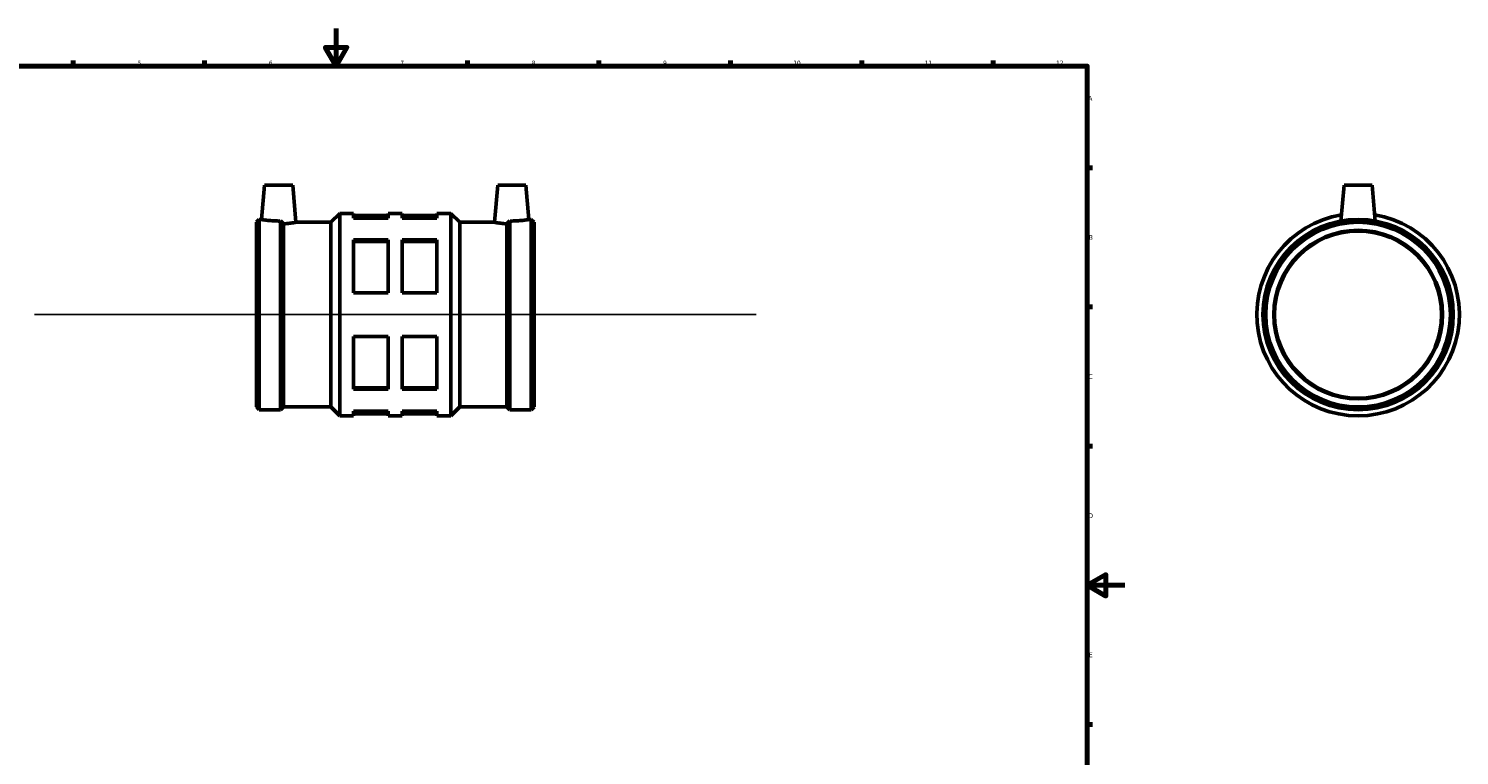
# Model space of a CAD drawing. Header units: millimetres. Extents: x -130 to 1053, y -181 to 1241.
# Tile 4 of 6: x 257 to 1019, y 206 to 594. Entities that reach past the tile are written whole.
import ezdxf

# ---------------------------------------------------------------- set-up
doc = ezdxf.new("R2010")
doc.units = ezdxf.units.MM
for name, color, linetype, lineweight in [('Border (ISO)', 7, 'Continuous', 70), ('Sketch Geometry (ISO)', 7, 'Continuous', 25), ('Visible (ISO)', 7, 'Continuous', 50)]:
    doc.layers.add(name, color=color, linetype=linetype, lineweight=lineweight)
doc.styles.add('Note Text (ISO)', font='tahoma.ttf')

# ---------------------------------------------------------------- blocks, each defined once
blk = doc.blocks.new('Borders Default Border')
at = {"layer": 'Border (ISO)'}
for p, q in [((280.33, 574), (280.33, 576.9)), ((350.42, 574), (350.42, 576.9)), ((490.58, 574), (490.58, 576.9)), ((560.67, 574), (560.67, 576.9)), ((630.75, 574), (630.75, 576.9)), ((700.83, 574), (700.83, 576.9)), ((770.92, 574), (770.92, 576.9)), ((821, 519.75), (823.9, 519.75)), ((821, 445.5), (823.9, 445.5)), ((821, 371.25), (823.9, 371.25)), ((821, 222.75), (823.9, 222.75))]:
    blk.add_line(p, q, dxfattribs=at)
at = {"layer": 'Border (ISO)', "flags": 128}
for points in [[(420.5, 594), (420.5, 574), (414.73, 584), (426.27, 584), (420.5, 574)], [(20, 20), (20, 574), (821, 574), (821, 20), (20, 20)], [(841, 297), (821, 297), (831, 302.77), (831, 291.23), (821, 297)]]:
    blk.add_lwpolyline(points, dxfattribs=at)
at = {"layer": 'Border (ISO)', "color": 232, "true_color": 0xca0064, "char_height": 2.5, "attachment_point": 7, "style": 'Note Text (ISO)'}
for s, insert in [('5', (314.64, 574.35)), ('6', (384.66, 574.35)), ('7', (454.77, 574.4)), ('8', (524.81, 574.34)), ('9', (594.88, 574.35)), ('10', (664.29, 574.35)), ('11', (734.37, 574.4)), ('12', (804.46, 574.4)), ('A', (821.59, 555.62)), ('B', (821.89, 481.37)), ('C', (821.73, 407.08)), ('D', (821.73, 332.88)), ('E', (821.94, 258.63))]:
    blk.add_mtext(s, dxfattribs=dict(at, insert=insert))

msp = doc.modelspace()

# ---------------------------------------------------------------- linework, layer by layer
at = {"layer": 'Sketch Geometry (ISO)'}
msp.add_line((259.631, 441.427), (644.431, 441.427), dxfattribs=at)
at = {"layer": 'Visible (ISO)'}
for p, q in [((382.371, 510.427), (380.775, 492.187)), ((382.371, 510.427), (397.371, 510.427)), ((397.371, 510.427), (399.1, 490.665)), ((506.691, 510.427), (504.962, 490.665)), ((521.691, 510.427), (506.691, 510.427)), ((521.691, 510.427), (523.287, 492.187)), ((957.964, 510.427), (956.295, 491.352)), ((957.964, 510.427), (972.964, 510.427)), ((972.964, 510.427), (974.633, 491.352)), ((378.031, 490.665), (379.554, 492.187)), ((378.031, 392.19), (378.031, 490.665)), ((379.554, 390.667), (379.554, 492.187)), ((379.554, 492.187), (380.775, 492.187)), ((390.908, 390.667), (390.908, 491.363)), ((392.431, 392.19), (392.431, 489.846)), ((399.1, 490.665), (417.668, 490.665)), ((417.668, 490.665), (422.431, 495.427)), ((417.668, 392.19), (417.668, 490.665)), ((422.431, 387.427), (422.431, 495.427)), ((422.431, 495.427), (429.831, 495.427)), ((429.831, 495.427), (429.831, 492.928)), ((429.831, 494.347), (448.331, 494.347)), ((448.331, 492.928), (429.831, 492.928)), ((448.331, 492.928), (448.331, 495.427)), ((448.331, 495.427), (455.731, 495.427)), ((455.731, 495.427), (455.731, 492.928)), ((455.731, 494.347), (474.231, 494.347)), ((474.231, 492.928), (455.731, 492.928)), ((474.231, 492.928), (474.231, 495.427)), ((474.231, 495.427), (481.631, 495.427)), ((481.631, 387.427), (481.631, 495.427)), ((486.394, 490.665), (481.631, 495.427)), ((486.394, 392.19), (486.394, 490.665)), ((486.394, 490.665), (504.962, 490.665)), ((511.631, 392.19), (511.631, 489.846)), ((513.154, 390.667), (513.154, 491.363)), ((523.287, 492.187), (524.508, 492.187)), ((524.508, 390.667), (524.508, 492.187)), ((526.031, 490.665), (524.508, 492.187)), ((526.031, 392.19), (526.031, 490.665)), ((429.831, 481.24), (429.831, 453.115)), ((429.831, 481.24), (448.331, 481.24)), ((448.331, 453.115), (448.331, 481.24)), ((455.731, 481.24), (455.731, 453.115)), ((455.731, 481.24), (474.231, 481.24)), ((474.231, 453.115), (474.231, 481.24)), ((429.831, 480.444), (448.331, 480.444)), ((455.731, 480.444), (474.231, 480.444)), ((448.331, 453.115), (429.831, 453.115)), ((474.231, 453.115), (455.731, 453.115)), ((429.831, 429.74), (429.831, 401.614)), ((429.831, 429.74), (448.331, 429.74)), ((448.331, 401.614), (448.331, 429.74)), ((455.731, 429.74), (455.731, 401.614)), ((455.731, 429.74), (474.231, 429.74)), ((474.231, 401.614), (474.231, 429.74)), ((429.831, 402.411), (448.331, 402.411)), ((448.331, 401.614), (429.831, 401.614)), ((455.731, 402.411), (474.231, 402.411)), ((474.231, 401.614), (455.731, 401.614)), ((378.031, 392.19), (379.554, 390.667)), ((379.554, 390.667), (390.908, 390.667)), ((392.431, 392.19), (390.908, 390.667)), ((392.431, 392.19), (417.668, 392.19)), ((417.668, 392.19), (422.431, 387.427)), ((429.831, 389.927), (429.831, 387.427)), ((429.831, 389.927), (448.331, 389.927)), ((448.331, 387.427), (448.331, 389.927)), ((455.731, 389.927), (455.731, 387.427)), ((455.731, 389.927), (474.231, 389.927)), ((474.231, 387.427), (474.231, 389.927)), ((486.394, 392.19), (481.631, 387.427)), ((486.394, 392.19), (511.631, 392.19)), ((511.631, 392.19), (513.154, 390.667)), ((513.154, 390.667), (524.508, 390.667)), ((526.031, 392.19), (524.508, 390.667)), ((422.431, 387.427), (429.831, 387.427)), ((429.831, 388.507), (448.331, 388.507)), ((448.331, 387.427), (455.731, 387.427)), ((455.731, 388.507), (474.231, 388.507)), ((474.231, 387.427), (481.631, 387.427))]:
    msp.add_line(p, q, dxfattribs=at)
for radius in [50.76, 49.237, 45, 44.55]:
    msp.add_circle((965.464, 441.427), radius, dxfattribs=at)
msp.add_arc((965.464, 441.427), 54, 99.461302, 80.538698, dxfattribs=at)
for points, knots in [([(390.908, 491.363), (390.559, 491.356), (390.212, 491.352), (388.721, 491.352), (387.496, 491.397), (385.251, 491.557), (384.229, 491.669), (382.621, 491.878), (381.925, 491.989), (381.002, 492.144), (380.775, 492.187), (380.775, 492.187)], [-2.8607863, -2.8607863, -2.8607863, -2.8607863, -2.7585736, -2.7585736, -2.4134231, -2.4134231, -2.0682726, -2.0682726, -1.7237797, -1.7237797, -1.3792868, -1.3792868, -1.3792868, -1.3792868]), ([(392.431, 489.846), (392.387, 489.889), (392.343, 489.933), (391.845, 490.422), (391.379, 490.887), (390.908, 491.363)], [2.78310587, 2.78310587, 2.78310587, 2.78310587, 2.80174621, 2.80174621, 2.994271, 2.994271, 2.994271, 2.994271]), ([(399.1, 490.665), (399.1, 490.665), (398.87, 490.619), (397.934, 490.454), (397.228, 490.336), (395.597, 490.114), (394.56, 489.994), (393.098, 489.885), (392.767, 489.864), (392.431, 489.846)], [1.4000786, 1.4000786, 1.4000786, 1.4000786, 1.7497468, 1.7497468, 2.099415, 2.099415, 2.4497861, 2.4497861, 2.5491611, 2.5491611, 2.5491611, 2.5491611]), ([(511.631, 489.846), (511.296, 489.864), (510.965, 489.885), (509.502, 489.994), (508.465, 490.114), (506.834, 490.336), (506.129, 490.454), (505.193, 490.619), (504.962, 490.665), (504.962, 490.665)], [0.2509962, 0.2509962, 0.2509962, 0.2509962, 0.3503711, 0.3503711, 0.7007423, 0.7007423, 1.0504105, 1.0504105, 1.4000786, 1.4000786, 1.4000786, 1.4000786]), ([(513.154, 491.363), (512.683, 490.887), (512.217, 490.422), (511.72, 489.933), (511.676, 489.889), (511.631, 489.846)], [3.69523904, 3.69523904, 3.69523904, 3.69523904, 3.88776383, 3.88776383, 3.90640417, 3.90640417, 3.90640417, 3.90640417]), ([(523.287, 492.187), (523.287, 492.187), (523.06, 492.144), (522.137, 491.989), (521.442, 491.878), (519.833, 491.669), (518.812, 491.557), (516.566, 491.397), (515.342, 491.352), (514.191, 491.352), (513.851, 491.352), (513.503, 491.356), (513.154, 491.363)], [-1.3792868, -1.3792868, -1.3792868, -1.3792868, -1.0347939, -1.0347939, -0.690301, -0.690301, -0.3451505, -0.3451505, 0, 0, 0, 0.1022127, 0.1022127, 0.1022127, 0.1022127])]:
    msp.add_open_spline(points, degree=3, knots=knots, dxfattribs=at)

# ---------------------------------------------------------------- block references
msp.add_blockref('Borders Default Border', (0, 0))

doc.saveas('drawing.dxf')
